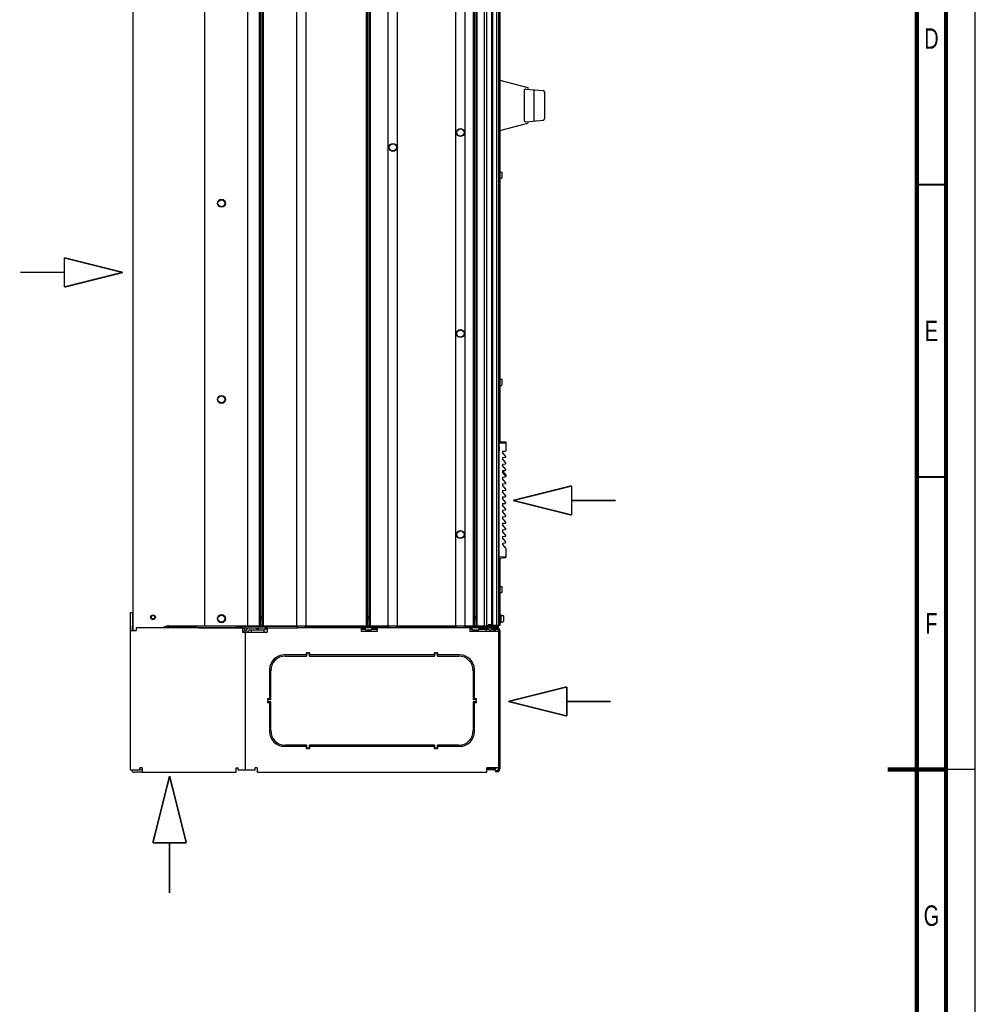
# Paper-space layout 'SUBMITTAL_E1H_1_1' of a CAD drawing. Header units: millimetres. Extents: x 0 to 841, y 0 to 594.
# Tile 59 of 69: x 678 to 841, y 257 to 425. Entities that reach past the tile are written whole.
import ezdxf

# ---------------------------------------------------------------- set-up
doc = ezdxf.new("R2010")
doc.units = ezdxf.units.MM
doc.header["$LTSCALE"] = 46.255
doc.linetypes.add('CENTER', pattern=[0.6, 0.375, -0.075, 0.075, -0.075])
doc.linetypes.add('DASHED', pattern=[0.2, 0.1, -0.1])
doc.layers.get('0').update_dxf_attribs({"linetype": 'CONTINUOUS'})
for name, color, linetype in [('002___PRT_ALL_AXES', 7, 'CONTINUOUS'), ('02___PRT_ALL_AXES', 7, 'CONTINUOUS'), ('CHAMFERS', 7, 'CONTINUOUS'), ('DATUM', 7, 'CONTINUOUS'), ('DEFAULT_1', 7, 'CENTER'), ('DRAFTS', 7, 'CONTINUOUS'), ('NOTES', 7, 'CONTINUOUS'), ('ROUNDS', 7, 'CONTINUOUS')]:
    doc.layers.add(name, color=color, linetype=linetype)
doc.styles.get("Standard").update_dxf_attribs({"font": 'txt', "width": 0.725})

psp = doc.layouts.new('SUBMITTAL_E1H_1_1')

# ---------------------------------------------------------------- linework, layer by layer
at = {"color": 7, "linetype": 'CONTINUOUS'}
for p, q in [((841, 0), (841, 594)), ((841, 0), (841, 594)), ((709.26, 321.54), (709.26, 546.54)), ((716.61, 321.54), (716.61, 546.54)), ((718.65, 321.54), (718.65, 546.54)), ((718.84, 321.54), (718.84, 546.54)), ((719.12, 321.54), (719.12, 546.54)), ((719.31, 321.54), (719.31, 546.54)), ((725.02, 321.54), (725.02, 546.54)), ((726.61, 321.54), (726.61, 546.54)), ((736.92, 321.54), (736.92, 546.54)), ((737.11, 321.54), (737.11, 546.54)), ((737.39, 321.54), (737.39, 546.54)), ((737.58, 321.54), (737.58, 546.54)), ((740.64, 321.54), (740.64, 546.54)), ((742.23, 321.54), (742.23, 546.54)), ((752.19, 321.54), (752.19, 546.54)), ((753.78, 321.54), (753.78, 546.54)), ((755.19, 321.54), (755.19, 546.54)), ((755.37, 321.54), (755.37, 546.54)), ((755.66, 321.54), (755.66, 546.54)), ((755.85, 321.54), (755.85, 546.54)), ((757.01, 546.54), (757.01, 321.54)), ((757.43, 546.54), (757.43, 321.54)), ((759.54, 546.39), (759.54, 321.7)), ((759.73, 399.15), (760.06, 399.15)), ((760.07, 399.13), (760.07, 398.12)), ((759.73, 398.11), (760.06, 398.11)), ((759.73, 363.73), (760.06, 363.73)), ((760.07, 363.72), (760.07, 362.71)), ((759.73, 362.69), (760.06, 362.69)), ((760.61, 351.39), (760.16, 351.35)), ((760.16, 351.35), (760.16, 351.23)), ((760.7, 350.6), (760.16, 351.23)), ((760.16, 350.35), (760.61, 350.39)), ((760.16, 350.35), (760.16, 350.1)), ((760.7, 349.47), (760.16, 350.1)), ((760.16, 349.23), (760.61, 349.27)), ((760.16, 349.23), (760.16, 348.98)), ((760.7, 348.35), (760.16, 348.98)), ((760.16, 348.1), (760.61, 348.14)), ((760.16, 348.1), (760.16, 347.85)), ((760.7, 347.22), (760.16, 347.85)), ((760.16, 346.98), (760.61, 347.02)), ((760.16, 346.98), (760.16, 346.73)), ((760.7, 346.1), (760.16, 346.73)), ((760.16, 345.85), (760.61, 345.89)), ((760.16, 345.85), (760.16, 345.6)), ((760.7, 344.97), (760.16, 345.6)), ((760.16, 344.73), (760.61, 344.77)), ((760.16, 344.73), (760.16, 344.48)), ((760.7, 343.85), (760.16, 344.48)), ((760.16, 343.6), (760.61, 343.64)), ((760.16, 343.6), (760.16, 343.35)), ((760.7, 342.72), (760.16, 343.35)), ((760.16, 342.47), (760.61, 342.51)), ((760.16, 342.47), (760.16, 342.22)), ((760.7, 341.6), (760.16, 342.22)), ((760.16, 341.35), (760.61, 341.39)), ((760.16, 341.35), (760.16, 341.1)), ((760.7, 340.47), (760.16, 341.1)), ((760.16, 340.22), (760.61, 340.26)), ((760.16, 340.22), (760.16, 339.97)), ((760.7, 339.34), (760.16, 339.97)), ((760.16, 339.1), (760.61, 339.14)), ((760.16, 339.1), (760.16, 338.85)), ((760.7, 338.22), (760.16, 338.85)), ((760.16, 337.97), (760.61, 338.01)), ((760.16, 337.97), (760.16, 337.72)), ((760.7, 337.09), (760.16, 337.72)), ((760.16, 336.85), (760.61, 336.89)), ((760.16, 336.85), (760.16, 336.6)), ((760.7, 335.97), (760.16, 336.6)), ((760.16, 335.72), (760.61, 335.76)), ((760.16, 335.72), (760.16, 335.47)), ((760.16, 335.47), (760.7, 334.84)), ((759.54, 333.66), (759.58, 333.66)), ((759.54, 333.6), (759.58, 333.6)), ((759.73, 328.31), (760.06, 328.31)), ((759.73, 327.28), (760.06, 327.28)), ((760.07, 328.3), (760.07, 327.29)), ((759.73, 323.48), (759.86, 323.48)), ((759.86, 323.48), (759.86, 322.11)), ((759.87, 323.31), (760.31, 323.31)), ((759.87, 323.31), (759.87, 322.27)), ((760.32, 323.3), (760.32, 322.29)), ((718.98, 323.24), (718.84, 322.99)), ((719.12, 322.72), (718.84, 322.72)), ((718.98, 323.24), (719.12, 322.99)), ((737.25, 323.24), (737.11, 322.99)), ((737.39, 322.72), (737.11, 322.72)), ((737.25, 323.24), (737.39, 322.99)), ((755.52, 323.24), (755.37, 322.99)), ((755.66, 322.72), (755.37, 322.72)), ((755.52, 323.24), (755.66, 322.99)), ((759.2, 321.64), (759.2, 321.57)), ((759.48, 321.7), (759.54, 321.7)), ((759.73, 322.11), (759.86, 322.11)), ((759.86, 323.02), (759.87, 323.02)), ((759.86, 322.57), (759.87, 322.57)), ((759.87, 322.27), (760.31, 322.27)), ((696.92, 320.79), (696.92, 321.54)), ((708.27, 321.24), (714.67, 321.24)), ((715.82, 320.56), (715.73, 320.56)), ((719.39, 320.8), (718.57, 320.8)), ((725.14, 321.54), (753.66, 321.54)), ((725.14, 321.53), (725.14, 321.54)), ((726.48, 321.53), (726.48, 321.54)), ((726.48, 321.53), (740.77, 321.53)), ((737.66, 320.8), (736.84, 320.8)), ((740.77, 321.53), (740.77, 321.54)), ((742.11, 321.53), (742.11, 321.54)), ((742.11, 321.53), (752.32, 321.53)), ((752.32, 321.53), (752.32, 321.54)), ((753.66, 321.53), (753.66, 321.54)), ((754.87, 320.92), (754.87, 321.21)), ((755.92, 320.8), (755.11, 320.8)), ((757.24, 321.54), (757.42, 321.54)), ((758.28, 320.97), (758.16, 321.07)), ((758.53, 320.91), (758.46, 320.91)), ((759.04, 321.54), (759.11, 321.54)), ((759.2, 321.57), (759.11, 321.57)), ((759.72, 320.74), (759.72, 297.08)), ((758.63, 296.92), (757.48, 296.92))]:
    psp.add_line(p, q, dxfattribs=at)
at = {"color": 3, "linetype": 'CONTINUOUS'}
for p, q in [((696.99, 551.54), (696.99, 320.79)), ((757.72, 321.66), (758.29, 321.66)), ((757.72, 321.54), (757.72, 321.66)), ((758.89, 321.53), (758.89, 321.64)), ((696.55, 296.92), (696.55, 321.54)), ((696.55, 320.79), (697.55, 320.79)), ((715.73, 321.23), (697.55, 321.23)), ((697.55, 321.23), (697.55, 320.79)), ((714.67, 321.53), (708.27, 321.53)), ((715.73, 321.23), (715.73, 320.49)), ((715.73, 320.49), (719.96, 320.49)), ((716.23, 296.92), (716.23, 320.49)), ((719.96, 321.24), (719.96, 320.49)), ((726.48, 321.53), (725.14, 321.53)), ((726.48, 321.24), (725.14, 321.24)), ((735.98, 321.24), (735.98, 320.62)), ((738.75, 320.62), (735.98, 320.62)), ((738.75, 321.24), (738.75, 320.62)), ((742.11, 321.53), (740.77, 321.53)), ((742.11, 321.24), (740.77, 321.24)), ((753.66, 321.53), (752.32, 321.53)), ((753.66, 321.24), (752.32, 321.24)), ((754.56, 321.24), (754.56, 320.62)), ((759.48, 320.62), (754.56, 320.62)), ((758.09, 320.75), (757.97, 320.85)), ((759.48, 320.74), (759.48, 297.08)), ((696.55, 296.92), (698.17, 296.92)), ((698.55, 297.29), (698.17, 297.29)), ((698.17, 296.92), (698.17, 297.29)), ((698.55, 297.29), (698.55, 296.54)), ((698.55, 296.54), (714.61, 296.54)), ((714.61, 297.29), (714.98, 297.29)), ((714.61, 296.54), (714.61, 297.29)), ((714.98, 296.92), (714.98, 297.29)), ((714.98, 296.92), (717.86, 296.92)), ((718.23, 297.29), (717.86, 297.29)), ((717.86, 296.92), (717.86, 297.29)), ((718.23, 297.29), (718.23, 296.54)), ((718.23, 296.54), (757.48, 296.54)), ((759.48, 297.29), (757.48, 297.29)), ((757.48, 296.54), (757.48, 297.29)), ((758.63, 297.16), (757.48, 297.16))]:
    psp.add_line(p, q, dxfattribs=at)
at = {"color": 7, "linetype": 'DASHED'}
psp.add_line((841, 297), (836, 297), dxfattribs=at)
at = {"color": 7, "linetype": 'CONTINUOUS'}
for points, const_width in [([(836, 5), (836, 589)], 0.7), ([(831, 10), (831, 584)], 0.7), ([(831, 397), (836, 397)], 0.35), ([(831, 347), (836, 347)], 0.35), ([(836, 297), (826, 297)], 0.7)]:
    psp.add_lwpolyline(points, dxfattribs=dict(at, const_width=const_width))
at = {"color": 40, "linetype": 'CONTINUOUS'}
for points, const_width in [([(762, 343), (772, 345.5)], 0.25), ([(772, 340.5), (772, 345.5)], 0.25), ([(762, 343), (772, 340.5)], 0.25), ([(772, 343), (779.5, 343)], 0.25), ([(761.17, 308.63), (771.17, 311.13)], 0.25), ([(771.17, 306.13), (771.17, 311.13)], 0.25), ([(761.17, 308.63), (771.17, 306.13)], 0.25), ([(771.17, 308.63), (778.67, 308.63)], 0.25), ([(703.25, 295.87), (700.39, 284.45)], 0.286), ([(703.25, 295.87), (706.11, 284.45)], 0.286), ([(700.39, 284.45), (706.11, 284.45)], 0.286), ([(703.25, 284.45), (703.25, 275.87)], 0.286)]:
    psp.add_lwpolyline(points, dxfattribs=dict(at, const_width=const_width))
at = {"color": 7, "linetype": 'CONTINUOUS'}
for centre in [(752.98, 405.92), (741.43, 403.38), (752.98, 371.54), (752.98, 337.17)]:
    psp.add_circle(centre, 0.613, dxfattribs=at)
at = {"color": 3, "linetype": 'CONTINUOUS'}
psp.add_circle((700.41, 323.04), 0.312, dxfattribs=at)
at = {"color": 7, "linetype": 'CONTINUOUS'}
for centre, radius, start, end in [((760.06, 399.13), 0.0125, 0, 90), ((760.06, 398.12), 0.0125, 270, 360), ((760.06, 363.72), 0.0125, 0, 90), ((760.06, 362.71), 0.0125, 270, 360), ((760.6, 351.51), 0.125, 275, 360), ((760.6, 350.52), 0.125, 275, 40.6013), ((760.6, 349.39), 0.125, 275, 40.6013), ((760.6, 348.27), 0.125, 275, 40.6013), ((760.6, 347.14), 0.125, 275, 40.6013), ((760.6, 346.02), 0.125, 275, 40.6013), ((760.6, 344.89), 0.125, 275, 40.6013), ((760.6, 343.76), 0.125, 275, 40.6013), ((760.6, 342.64), 0.125, 275, 40.6013), ((760.6, 341.51), 0.125, 275, 40.6013), ((760.6, 340.39), 0.125, 275, 40.6013), ((760.6, 339.26), 0.125, 275, 40.6013), ((760.6, 338.14), 0.125, 275, 40.6013), ((760.6, 337.01), 0.125, 275, 40.6013), ((760.6, 335.89), 0.125, 275, 40.6013), ((760.6, 334.76), 0.125, 0, 40.6013), ((760.06, 328.3), 0.0125, 0, 90), ((760.06, 327.29), 0.0125, 270, 360), ((760.31, 323.3), 0.0125, 0, 90), ((760.31, 322.29), 0.0125, 270, 360), ((715.82, 320.81), 0.25, 270, 360), ((716.98, 320.49), 0.375, 90, 180), ((718.57, 320.99), 0.188, 180, 270), ((719.39, 320.99), 0.188, 270, 360), ((736.84, 320.99), 0.188, 180, 270), ((737.66, 320.99), 0.188, 270, 360), ((755.11, 320.99), 0.188, 180, 270), ((755.92, 320.99), 0.188, 270, 360), ((757.79, 320.63), 0.575, 50, 90), ((758.46, 321.19), 0.287, 230, 270), ((758.53, 320.33), 0.575, 30.5989, 90), ((759.24, 320.74), 0.475, 0, 90), ((758.63, 297.39), 0.475, 270, 347.9497), ((759.24, 297.08), 0.475, 270, 360)]:
    psp.add_arc(centre, radius, start, end, dxfattribs=at)
at = {"color": 3, "linetype": 'CONTINUOUS'}
for centre, radius, start, end in [((716.98, 320.49), 0.75, 90, 180), ((757.79, 320.63), 0.287, 50, 90), ((758.46, 321.19), 0.575, 230, 256.6667), ((759.24, 320.74), 0.237, 0, 90), ((697.3, 297.29), 0.75, 210.3548, 270), ((758.63, 297.39), 0.237, 270, 334.78), ((759.24, 297.08), 0.237, 270, 360)]:
    psp.add_arc(centre, radius, start, end, dxfattribs=at)
at = {"layer": '002___PRT_ALL_AXES', "color": 7, "linetype": 'CONTINUOUS'}
for p, q in [((757.42, 546.54), (757.42, 321.54)), ((758.29, 321.73), (757.7, 321.73)), ((757.7, 321.73), (757.7, 321.54)), ((759.11, 321.54), (759.11, 321.64)), ((717.21, 320.87), (717.21, 320.49)), ((719.38, 320.8), (719.38, 320.49)), ((755.29, 320.62), (755.29, 320.8)), ((757.7, 321.54), (757.42, 321.54)), ((757.46, 320.62), (757.46, 320.92))]:
    psp.add_line(p, q, dxfattribs=at)
psp.add_circle((700.41, 323.04), 0.406, dxfattribs=at)
at = {"layer": '02___PRT_ALL_AXES', "color": 7, "linetype": 'CONTINUOUS'}
for p, q in [((716.13, 321.09), (715.73, 321.09)), ((716.07, 321.09), (716.07, 320.81)), ((716.13, 321.09), (716.13, 321.24))]:
    psp.add_line(p, q, dxfattribs=at)
for centre in [(752.98, 405.92), (741.43, 403.38), (752.98, 371.54), (752.98, 337.17)]:
    psp.add_circle(centre, 0.675, dxfattribs=at)
at = {"layer": 'CHAMFERS', "color": 7, "linetype": 'CONTINUOUS'}
for p, q in [((759.54, 353.07), (760.73, 353.05)), ((759.54, 352.88), (760.73, 352.86)), ((760.73, 353.05), (760.73, 351.51)), ((759.61, 333.15), (759.54, 334.19)), ((759.6, 333.34), (760.73, 333.42)), ((760.73, 334.76), (760.73, 333.23)), ((759.61, 333.15), (760.73, 333.23))]:
    psp.add_line(p, q, dxfattribs=at)
at = {"layer": 'DATUM', "color": 7, "linetype": 'CONTINUOUS'}
for p, q in [((758.29, 546.45), (758.29, 321.64)), ((757.75, 321.73), (757.75, 321.64)), ((758.13, 321.73), (758.13, 321.64)), ((757, 321.24), (757, 321.21))]:
    psp.add_line(p, q, dxfattribs=at)
for centre in [(712.12, 393.83), (712.12, 360.29), (712.12, 322.79)]:
    psp.add_circle(centre, 0.688, dxfattribs=at)
at = {"layer": 'DEFAULT_1', "color": 40, "linetype": 'CENTER', "const_width": 0.25}
for points in [[(695.25, 382), (685.25, 384.5)], [(685.25, 384.5), (685.25, 379.5)], [(685.25, 382), (677.75, 382)], [(695.25, 382), (685.25, 379.5)]]:
    psp.add_lwpolyline(points, dxfattribs=at)
at = {"layer": 'DRAFTS', "color": 7, "linetype": 'CONTINUOUS'}
for p, q in [((759.73, 414.88), (764.48, 413.6)), ((759.73, 406.26), (764.48, 407.53)), ((760.79, 347.31), (760.26, 347.93))]:
    psp.add_line(p, q, dxfattribs=at)
for centre, start, end in [((760.16, 347.85), 40.6013, 89.5), ((760.69, 347.23), 284.1362, 40.6013)]:
    psp.add_arc(centre, 0.125, start, end, dxfattribs=at)
at = {"layer": 'NOTES', "color": 7, "linetype": 'CONTINUOUS'}
for p, q in [((758.46, 546.45), (758.46, 321.64)), ((759.15, 546.45), (759.15, 321.64)), ((759.48, 546.45), (759.48, 321.64)), ((759.73, 490.28), (759.73, 353.07)), ((759.73, 333.15), (759.73, 321.64)), ((757.94, 321.64), (757.76, 321.64)), ((759.73, 321.64), (758.29, 321.64))]:
    psp.add_line(p, q, dxfattribs=at)
for centre in [(712.12, 393.83), (712.12, 360.29), (712.12, 322.79)]:
    psp.add_circle(centre, 0.594, dxfattribs=at)
at = {"layer": 'ROUNDS', "color": 7, "linetype": 'CONTINUOUS'}
for p, q in [((763.86, 413.1), (763.86, 408.03)), ((764.13, 413.35), (767.14, 413.09)), ((764.48, 413.6), (764.48, 413.32)), ((765.5, 412.96), (765.5, 408.18)), ((767.37, 412.84), (767.37, 408.3)), ((764.13, 407.78), (767.14, 408.05)), ((764.48, 407.82), (764.48, 407.53)), ((759.6, 352.23), (759.6, 351.41)), ((696.92, 323.77), (696.55, 323.77)), ((696.92, 323.77), (696.92, 321.54)), ((708.27, 321.24), (702.16, 321.24)), ((703.04, 321.24), (703.04, 321.53)), ((703.05, 321.54), (725.14, 321.54)), ((703.05, 321.54), (703.05, 321.53)), ((703.05, 321.53), (703.44, 321.53)), ((707.92, 321.24), (707.92, 321.53)), ((707.93, 321.54), (707.93, 321.53)), ((714.67, 321.53), (707.93, 321.53)), ((714.67, 321.24), (725.14, 321.24)), ((716.23, 321.24), (716.23, 321.54)), ((716.23, 321.53), (716.61, 321.53)), ((716.98, 320.87), (718.43, 320.87)), ((718.23, 320.87), (718.23, 321.24)), ((718.39, 321.18), (718.39, 320.99)), ((719.61, 320.87), (719.53, 320.87)), ((719.57, 321.18), (719.57, 320.99)), ((719.61, 320.87), (719.61, 321.24)), ((725.02, 321.53), (725.14, 321.53)), ((725.14, 321.24), (725.14, 321.53)), ((726.48, 321.24), (726.48, 321.53)), ((740.77, 321.24), (726.48, 321.24)), ((736.66, 321.18), (736.66, 320.99)), ((737.84, 321.18), (737.84, 320.99)), ((740.77, 321.24), (740.77, 321.53)), ((742.11, 321.24), (742.11, 321.53)), ((752.32, 321.24), (742.11, 321.24)), ((752.32, 321.24), (752.32, 321.53)), ((753.66, 321.54), (757.24, 321.54)), ((753.66, 321.53), (753.78, 321.53)), ((753.66, 321.24), (753.66, 321.53)), ((759.48, 321.24), (753.66, 321.24)), ((754.81, 321.24), (754.81, 320.99)), ((754.87, 321.21), (754.93, 321.21)), ((754.92, 321.18), (754.92, 320.99)), ((756.11, 321.21), (757.79, 321.21)), ((756.11, 321.18), (756.11, 320.99)), ((757.24, 321.54), (757.24, 321.53)), ((758.47, 321.22), (759.24, 321.22)), ((758.47, 320.98), (758.47, 321.22)), ((758.89, 321.54), (759.08, 321.54)), ((759.48, 321.24), (759.48, 321.53)), ((698.55, 296.92), (698.17, 296.92)), ((758.97, 296.84), (758.97, 296.61)), ((759.24, 296.61), (758.97, 296.61))]:
    psp.add_line(p, q, dxfattribs=at)
at = {"layer": 'ROUNDS', "color": 3, "linetype": 'CONTINUOUS'}
for p, q in [((696.55, 321.54), (696.55, 323.77)), ((702.81, 321.53), (703.05, 321.53)), ((703.05, 321.54), (702.97, 321.54)), ((703.44, 321.53), (707.93, 321.53)), ((714.67, 321.53), (716.23, 321.53)), ((716.61, 321.53), (725.02, 321.53)), ((719.96, 321.23), (719.61, 321.23)), ((719.96, 320.99), (719.61, 320.99)), ((740.64, 321.53), (726.61, 321.53)), ((735.98, 321.23), (736.68, 321.23)), ((735.98, 320.99), (736.66, 320.99)), ((737.82, 321.23), (738.75, 321.23)), ((737.84, 320.99), (738.75, 320.99)), ((752.19, 321.53), (742.23, 321.53)), ((753.78, 321.53), (759.48, 321.53)), ((754.81, 321.23), (754.56, 321.23)), ((754.81, 320.99), (754.56, 320.99)), ((754.87, 320.92), (754.94, 320.92)), ((757.79, 320.92), (756.11, 320.92)), ((758.47, 320.98), (759.24, 320.98)), ((726.54, 316.58), (722.86, 316.58)), ((726.78, 316.96), (726.61, 316.96)), ((726.61, 316.96), (726.61, 316.64)), ((726.73, 316.83), (726.78, 316.83)), ((726.73, 316.46), (726.73, 316.83)), ((727.23, 316.96), (727.06, 316.96)), ((727.06, 316.83), (727.11, 316.83)), ((727.11, 316.83), (727.11, 316.46)), ((727.23, 316.64), (727.23, 316.96)), ((748.42, 316.58), (727.29, 316.58)), ((748.66, 316.96), (748.48, 316.96)), ((748.48, 316.96), (748.48, 316.64)), ((748.61, 316.83), (748.66, 316.83)), ((748.61, 316.46), (748.61, 316.83)), ((749.11, 316.96), (748.93, 316.96)), ((748.93, 316.83), (748.98, 316.83)), ((748.98, 316.83), (748.98, 316.46)), ((749.11, 316.64), (749.11, 316.96)), ((752.86, 316.58), (749.17, 316.58)), ((723.04, 316.39), (726.67, 316.39)), ((727.17, 316.39), (748.54, 316.39)), ((749.04, 316.39), (752.67, 316.39)), ((720.36, 314.08), (720.36, 309.14)), ((720.54, 309.02), (720.54, 313.89)), ((755.17, 313.89), (755.17, 309.02)), ((755.36, 309.14), (755.36, 314.08)), ((720.29, 309.08), (719.98, 309.08)), ((719.98, 309.08), (719.98, 308.91)), ((719.98, 308.63), (719.98, 308.46)), ((719.98, 308.46), (720.29, 308.46)), ((720.11, 308.96), (720.48, 308.96)), ((720.11, 308.91), (720.11, 308.96)), ((720.11, 308.58), (720.11, 308.63)), ((720.48, 308.58), (720.11, 308.58)), ((720.36, 308.39), (720.36, 303.46)), ((720.54, 303.64), (720.54, 308.52)), ((755.17, 308.52), (755.17, 303.64)), ((755.23, 308.96), (755.61, 308.96)), ((755.61, 308.58), (755.23, 308.58)), ((755.36, 303.46), (755.36, 308.39)), ((755.73, 309.08), (755.42, 309.08)), ((755.42, 308.46), (755.73, 308.46)), ((755.61, 308.96), (755.61, 308.91)), ((755.61, 308.63), (755.61, 308.58)), ((755.73, 308.91), (755.73, 309.08)), ((755.73, 308.46), (755.73, 308.63)), ((722.86, 300.96), (726.54, 300.96)), ((726.67, 301.14), (723.04, 301.14)), ((726.61, 300.89), (726.61, 300.58)), ((726.61, 300.58), (726.78, 300.58)), ((726.73, 300.71), (726.73, 301.08)), ((726.78, 300.71), (726.73, 300.71)), ((727.11, 300.71), (727.06, 300.71)), ((727.06, 300.58), (727.23, 300.58)), ((727.11, 301.08), (727.11, 300.71)), ((748.54, 301.14), (727.17, 301.14)), ((727.23, 300.58), (727.23, 300.89)), ((727.29, 300.96), (748.42, 300.96)), ((748.48, 300.89), (748.48, 300.58)), ((748.48, 300.58), (748.66, 300.58)), ((748.61, 300.71), (748.61, 301.08)), ((748.66, 300.71), (748.61, 300.71)), ((748.98, 300.71), (748.93, 300.71)), ((748.93, 300.58), (749.11, 300.58)), ((748.98, 301.08), (748.98, 300.71)), ((752.67, 301.14), (749.04, 301.14)), ((749.11, 300.58), (749.11, 300.89)), ((749.17, 300.96), (752.86, 300.96)), ((698.55, 296.54), (697.3, 296.54)), ((758.97, 296.84), (759.24, 296.84))]:
    psp.add_line(p, q, dxfattribs=at)
at = {"layer": 'ROUNDS', "color": 7, "linetype": 'CONTINUOUS'}
for centre, radius, start, end in [((764.11, 413.1), 0.25, 85.0005, 180), ((765.75, 412.96), 0.25, 85, 180), ((767.12, 412.84), 0.25, 0, 85), ((764.11, 408.03), 0.25, 180, 275), ((765.75, 408.18), 0.25, 180, 275), ((767.12, 408.3), 0.25, 275, 360), ((759.51, 352.23), 0.0938, 0, 67.2357), ((759.51, 351.41), 0.0938, 292.7643, 360), ((718.45, 321.18), 0.0625, 90, 180), ((719.51, 321.18), 0.0625, 0, 90), ((736.72, 321.18), 0.0625, 90, 180), ((737.78, 321.18), 0.0625, 0, 90), ((754.99, 321.18), 0.0625, 90, 180), ((756.05, 321.18), 0.0625, 0, 90)]:
    psp.add_arc(centre, radius, start, end, dxfattribs=at)
at = {"layer": 'ROUNDS', "color": 3, "linetype": 'CONTINUOUS'}
for centre, radius, start, end in [((702.97, 320.29), 1.25, 90, 131.3384), ((722.86, 314.08), 2.5, 90, 180), ((726.54, 316.64), 0.0625, 270, 360), ((726.78, 316.89), 0.0625, 270, 90), ((727.06, 316.89), 0.0625, 90, 270), ((727.29, 316.64), 0.0625, 180, 270), ((748.42, 316.64), 0.0625, 270, 360), ((748.66, 316.89), 0.0625, 270, 90), ((748.93, 316.89), 0.0625, 90, 270), ((749.17, 316.64), 0.0625, 180, 270), ((752.86, 314.08), 2.5, 0, 90), ((723.04, 313.89), 2.5, 90, 180), ((726.67, 316.46), 0.0625, 270, 360), ((727.17, 316.46), 0.0625, 180, 270), ((748.54, 316.46), 0.0625, 270, 360), ((749.04, 316.46), 0.0625, 180, 270), ((752.67, 313.89), 2.5, 0, 90), ((720.04, 308.91), 0.0625, 180, 360), ((720.04, 308.63), 0.0625, 0, 180), ((720.29, 309.14), 0.0625, 270, 360), ((720.29, 308.39), 0.0625, 0, 90), ((720.48, 309.02), 0.0625, 270, 360), ((720.48, 308.52), 0.0625, 0, 90), ((755.23, 309.02), 0.0625, 180, 270), ((755.23, 308.52), 0.0625, 90, 180), ((755.42, 309.14), 0.0625, 180, 270), ((755.42, 308.39), 0.0625, 90, 180), ((755.67, 308.91), 0.0625, 180, 360), ((755.67, 308.63), 0.0625, 0, 180), ((722.86, 303.46), 2.5, 180, 270), ((723.04, 303.64), 2.5, 180, 270), ((752.67, 303.64), 2.5, 270, 360), ((752.86, 303.46), 2.5, 270, 360), ((726.54, 300.89), 0.0625, 0, 90), ((726.67, 301.08), 0.0625, 0, 90), ((726.78, 300.64), 0.0625, 270, 90), ((727.06, 300.64), 0.0625, 90, 270), ((727.17, 301.08), 0.0625, 90, 180), ((727.29, 300.89), 0.0625, 90, 180), ((748.42, 300.89), 0.0625, 0, 90), ((748.54, 301.08), 0.0625, 0, 90), ((748.66, 300.64), 0.0625, 270, 90), ((748.93, 300.64), 0.0625, 90, 270), ((749.04, 301.08), 0.0625, 90, 180), ((749.17, 300.89), 0.0625, 90, 180)]:
    psp.add_arc(centre, radius, start, end, dxfattribs=at)

# ---------------------------------------------------------------- texts
at = {"color": 2, "linetype": 'CONTINUOUS', "char_height": 3.5, "width": 2.5375, "attachment_point": 2, "line_spacing_factor": 0.9}
for s, insert in [('D', (833.5, 423.75)), ('E', (833.5, 373.75)), ('F', (833.5, 323.75)), ('G', (833.5, 273.75))]:
    psp.add_mtext(s, dxfattribs=dict(at, insert=insert))

doc.saveas('drawing.dxf')
